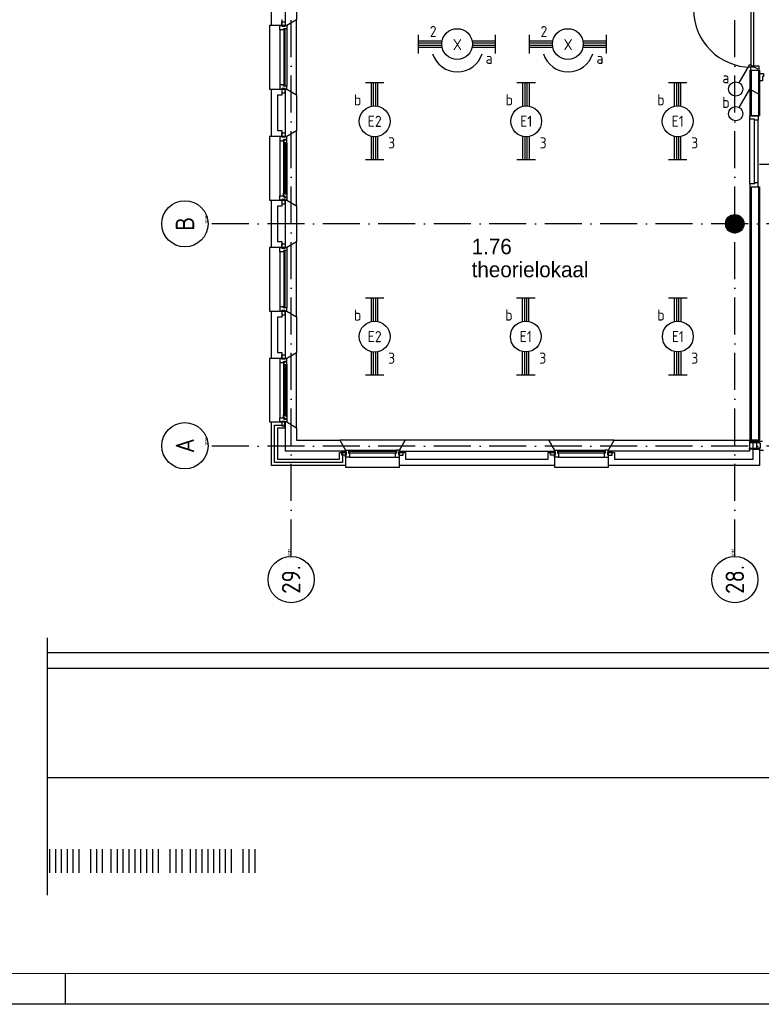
# Model space of a CAD drawing. Header units: millimetres. Extents: x -6587 to 112313, y 244 to 84344.
# Tile 2 of 55: x 13170 to 25205, y 244 to 16216. Entities that reach past the tile are written whole.
import ezdxf
from ezdxf.enums import TextEntityAlignment as Align

# ---------------------------------------------------------------- set-up
doc = ezdxf.new("R2010")
doc.units = ezdxf.units.MM
doc.header["$LTSCALE"] = 100
doc.linetypes.add('DASHDOT', pattern=[9, 6, -1.5, 0, -1.5])
doc.layers.get('0').update_dxf_attribs({"linetype": 'CONTINUOUS'})
for name, color, linetype in [('AL$2----_RENVOOI', 7, 'CONTINUOUS'), ('AL$7----_STRAMIEN', 1, 'DASHDOT'), ('AL21----_BUITENWAND', 4, 'CONTINUOUS'), ('AL21K---_ISOLATIE', 1, 'CONTINUOUS'), ('AL22----_BINNENWAND', 7, 'CONTINUOUS'), ('AL28----_KONSTRUKTIE', 3, 'CONTINUOUS'), ('AL31----_BUITENKOZ', 7, 'CONTINUOUS'), ('AL32----_BINNENKOZ', 7, 'CONTINUOUS'), ('AL32----_DRAAIRICHTING', 1, 'CONTINUOUS'), ('ALN-----_BLOCKNAAM', 2, 'CONTINUOUS'), ('ALXA3---_VOLZWART', 14, 'CONTINUOUS'), ('ALXAA---_GEWBETON', 12, 'CONTINUOUS'), ('BOUW', 8, 'CONTINUOUS'), ('EB63101-_ATTRIB', 2, 'CONTINUOUS'), ('EB63102-_ATTRIB', 2, 'CONTINUOUS'), ('EL63101-_LICHT-ARM', 3, 'CONTINUOUS'), ('EL63101-LICHT-ARM', 3, 'CONTINUOUS'), ('EL63102-_LICHT-SCH', 3, 'CONTINUOUS'), ('LIJN025', 10, 'CONTINUOUS'), ('LIJN050', 90, 'CONTINUOUS'), ('TEKST25', 10, 'CONTINUOUS'), ('TEKST35', 50, 'CONTINUOUS'), ('TEKST50', 90, 'CONTINUOUS')]:
    doc.layers.add(name, color=color, linetype=linetype)
doc.styles.add('1_8', font='iso', dxfattribs={"width": 0.7, "height": 1.8})
doc.styles.add('BURO-025', font='BUROFONT.shx', dxfattribs={"height": 250})
doc.styles.add('ISO', font='ISO.SHX')
doc.styles.add('NORATT', font='isocp.shx')
doc.styles.add('ROMAND', font='romand')
doc.styles.get("Standard").update_dxf_attribs({"font": 'iso.shx'})

# ---------------------------------------------------------------- blocks, each defined once
blk = doc.blocks.new('A0-G')
at = {"layer": 'LIJN025'}
blk.add_line((205, 0), (205, 5), dxfattribs=at)
blk.add_lwpolyline([(1189, 841), (1189, 0), (0, 0), (0, 841)], close=True, dxfattribs=at)
at = {"layer": 'LIJN050', "const_width": 0.2}
blk.add_lwpolyline([(1184, 836), (25, 836), (25, 5), (1184, 5)], close=True, dxfattribs=at)
at = {"layer": 'TEKST25', "style": 'ROMAND', "width": 2.899115}
blk.add_attdef('STATUS', text='', height=2.5, dxfattribs=at).set_placement((1143, 71.5), (1182, 71.5), align=Align.FIT)
at = {"layer": 'TEKST25', "style": 'ISO'}
for tag, p in [('E', (1144.25, 66)), ('NAAM-E', (1155.75, 66)), ('DATUM-E', (1174, 66)), ('D', (1144.25, 61)), ('NAAM-D', (1155.75, 61)), ('DATUM-D', (1174, 61)), ('C', (1144.25, 56)), ('NAAM-C', (1155.75, 56)), ('DATUM-C', (1174, 56)), ('B', (1144.25, 51)), ('NAAM-B', (1155.75, 51)), ('DATUM-B', (1174, 51)), ('A', (1144.25, 46)), ('NAAM-A', (1155.75, 46)), ('DATUM-A', (1174, 46))]:
    blk.add_attdef(tag, text='', height=2.5, dxfattribs=at).set_placement(p, align=Align.CENTER)
for tag, p in [('DATUM', (1021.75, 36.25)), ('SCHAAL', (1057, 36.25)), ('GETEKEND', (1087.25, 36.25)), ('GECONTOL.', (1122, 36.25)), ('FORMAAT', (1152.25, 28.25))]:
    blk.add_attdef(tag, p, '', height=2.5, dxfattribs=at)
at = {"layer": 'TEKST35', "style": 'ISO'}
for tag, p in [('PROJECT', (1023.5, 72.5)), ('PLAATS', (1023.5, 63.5)), ('INSTALLATIE-REGEL1', (1023.5, 52.5)), ('INSTALLATIE-REGEL2', (1023.5, 43.5))]:
    blk.add_attdef(tag, p, '', height=4, dxfattribs=at)
blk.add_attdef('PROJ.NR.', text='', height=4, dxfattribs=at).set_placement((1170, 23), align=Align.CENTER)
at = {"layer": 'TEKST50', "style": 'ISO'}
blk.add_attdef('FILE-NAAM', text='', height=5, dxfattribs=at).set_placement((1162.5, 7.5), align=Align.CENTER)
blk = doc.blocks.new('EJ3T20')
at = {"color": 0}
for p, q in [((-6.25, -1.5), (-6.25, 1.5)), ((-6.25, -1.5), (-6.25, 1.5)), ((-6.25, 0.52), (-2.44, 0.52)), ((-6.25, 0.52), (-2.44, 0.52)), ((-6.25, 0.17), (-2.49, 0.17)), ((-6.25, 0.17), (-2.49, 0.17)), ((2.44, 0.52), (6.25, 0.52)), ((2.44, 0.52), (6.25, 0.52)), ((2.49, 0.17), (6.25, 0.17)), ((2.49, 0.17), (6.25, 0.17)), ((6.25, -1.5), (6.25, 1.5)), ((6.25, -1.5), (6.25, 1.5)), ((-6.25, -0.17), (-2.49, -0.17)), ((-6.25, -0.17), (-2.49, -0.17)), ((-6.25, -0.52), (-2.44, -0.52)), ((-6.25, -0.52), (-2.44, -0.52)), ((2.44, -0.52), (6.25, -0.52)), ((2.44, -0.52), (6.25, -0.52)), ((2.49, -0.17), (6.25, -0.17)), ((2.49, -0.17), (6.25, -0.17))]:
    blk.add_line(p, q, dxfattribs=at)
blk.add_circle((0, 0), 2.5, dxfattribs=at)
blk.add_circle((0, 0), 2.5, dxfattribs=at)
at = {"style": 'NORATT', "flags": 9}
blk.add_attdef('GELIJK', text='', height=1.8, dxfattribs=at).set_placement((3.5, 5), align=Align.MIDDLE_CENTER)
at = {"color": 6}
for tag, style, flags, p in [('SCHAK', 'NORATT', 8, (3.5, 2.75)), ('SCHAK', '1_8', 8, (3.5, 2.75)), ('A_CODE', 'NORATT', 8, (0, 0)), ('A_CODE', '1_8', 8, (0, 0)), ('GROEP', 'NORATT', 8, (-3.5, -2.75)), ('GROEP', '1_8', 8, (-3.5, -2.75)), ('KAST', 'NORATT', 9, (3.5, -2.75)), ('KAST', '1_8', 9, (3.5, -2.75))]:
    blk.add_attdef(tag, text='', height=1.8, dxfattribs=dict(at, style=style, flags=flags)).set_placement(p, align=Align.MIDDLE)
blk = doc.blocks.new('PENDEL')
at = {"color": 0}
for p, q in [((-6.25, -1.5), (-6.25, 1.5)), ((-6.25, 0.52), (-2.44, 0.52)), ((-6.25, 0.18), (-2.49, 0.18)), ((2.44, 0.52), (6.25, 0.52)), ((2.49, 0.18), (6.25, 0.18)), ((6.25, -1.5), (6.25, 1.5)), ((-6.25, -0.18), (-2.49, -0.18)), ((-6.25, -0.52), (-2.44, -0.52)), ((2.44, -0.52), (6.25, -0.52)), ((2.49, -0.18), (6.25, -0.18))]:
    blk.add_line(p, q, dxfattribs=at)
blk.add_circle((0, 0), 2.5, dxfattribs=at)
at = {"layer": 'EL63101-_LICHT-ARM'}
blk.add_arc((0.04, -0.3), 4.21, 197.6135, 342.3865, dxfattribs=at)
at = {"color": 6, "style": '1_8'}
for tag, flags, p in [('SCHAK', 8, (3.5, 2.75)), ('A_CODE', 8, (0, 0)), ('GROEP', 8, (-3.5, -2.75)), ('KAST', 9, (3.5, -2.75))]:
    blk.add_attdef(tag, text='', height=1.8, dxfattribs=dict(at, flags=flags)).set_placement(p, align=Align.MIDDLE)
at = {"style": '1_8', "flags": 8}
blk.add_attdef('M_CODE', text='', height=3.6, dxfattribs=at).set_placement((0, 0), align=Align.MIDDLE_CENTER)
blk = doc.blocks.new('ES3S1')
blk.add_lwpolyline([(0.58, 1), (2.31, 4), (3.61, 3.25)])
blk.add_lwpolyline([(0.58, 1), (2.31, 4), (3.61, 3.25)])
blk.add_circle((0, 0), 1.15)
blk.add_circle((0, 0), 1.15)
for tag, style, flags, p in [('SCHAK', 'NORATT', 8, (3, 5.5)), ('SCHAK', '1_8', 8, (3, 5.5)), ('KAST', 'NORATT', 9, (-3, 0.5)), ('KAST', '1_8', 9, (-3, 0.5)), ('M_CODE', 'NORATT', 9, (0, 0)), ('M_CODE', '1_8', 9, (0, 0)), ('DOEL', 'NORATT', 9, (-3, -2)), ('DOEL', '1_8', 9, (-3, -2)), ('GROEP', 'NORATT', 9, (-3, -4.5)), ('GROEP', '1_8', 9, (-3, -4.5))]:
    blk.add_attdef(tag, text='', height=1.8, dxfattribs=dict(style=style, flags=flags)).set_placement(p, align=Align.MIDDLE_CENTER)
blk = doc.blocks.new('1010')
at = {"layer": 'AL$7----_STRAMIEN', "color": 7, "linetype": 'Continuous'}
blk.add_circle((0, 750), 750, dxfattribs=at)
at = {"layer": 'AL$7----_STRAMIEN', "color": 3, "linetype": 'Continuous'}
blk.add_attdef('STR-NAAM', text='', height=600, rotation=360, dxfattribs=at).set_placement((0, 750), align=Align.MIDDLE)
at = {"layer": 'ALN-----_BLOCKNAAM', "linetype": 'Continuous'}
blk.add_text('1010', height=100, dxfattribs=at).set_placement((0, 0))
blk = doc.blocks.new('1011')
at = {"layer": 'AL$7----_STRAMIEN', "color": 7, "linetype": 'Continuous'}
blk.add_circle((-750, 0), 750, dxfattribs=at)
at = {"layer": 'AL$7----_STRAMIEN', "color": 3, "linetype": 'Continuous'}
blk.add_attdef('STR-NAAM', text='', height=600, rotation=360, dxfattribs=at).set_placement((-750, 0), align=Align.MIDDLE)
at = {"layer": 'ALN-----_BLOCKNAAM', "linetype": 'Continuous'}
blk.add_text('1011', height=100, dxfattribs=at).set_placement((0, 0))

msp = doc.modelspace()

# ---------------------------------------------------------------- linework, layer by layer
at = {"color": 8, "linetype": 'Continuous'}
msp.add_lwpolyline([(25174.8, 15341), (25241.8, 15341), (25241.8, 15294), (25224.8, 15294), (25224.8, 15227), (25174.8, 15227)], close=True, dxfattribs=at)
at = {"layer": 'AL$2----_RENVOOI', "color": 8}
msp.add_line((28324.3, 13866), (25177.3, 13866), dxfattribs=at)
at = {"layer": 'AL$7----_STRAMIEN', "color": 1}
for p, q in [((17574.8, 7509.2), (17574.8, 76734.4)), ((24774.8, 7509.2), (24774.8, 43669.6)), ((94298.3, 12904.9), (16060, 12904.9)), ((94298.3, 9298.7), (16060, 9298.7))]:
    msp.add_line(p, q, dxfattribs=at)
at = {"layer": 'AL21----_BUITENWAND', "color": 8}
for p, q in [((17254.8, 16120), (17254.8, 16890)), ((17423.8, 16220), (17423.8, 16120)), ((17423.8, 16120), (17254.8, 16120)), ((17254.8, 14320), (17254.8, 15090)), ((17254.8, 15090), (17423.8, 15090)), ((17423.8, 15090), (17423.8, 14990)), ((17423.8, 14990), (17354.8, 14990)), ((17354.8, 14990), (17354.8, 14420)), ((17354.8, 14420), (17423.8, 14420)), ((17423.8, 14420), (17423.8, 14320)), ((17423.8, 14320), (17254.8, 14320)), ((17254.8, 12520), (17254.8, 13290)), ((17254.8, 13290), (17423.8, 13290)), ((17423.8, 13290), (17423.8, 13190)), ((17423.8, 13190), (17354.8, 13190)), ((17354.8, 13190), (17354.8, 12620)), ((17354.8, 12620), (17423.8, 12620)), ((17423.8, 12620), (17423.8, 12520)), ((17423.8, 12520), (17254.8, 12520)), ((17254.8, 10720), (17254.8, 11490)), ((17254.8, 11490), (17423.8, 11490)), ((17423.8, 11390), (17354.8, 11390)), ((17354.8, 11390), (17354.8, 10820)), ((17423.8, 11490), (17423.8, 11390)), ((17423.8, 10720), (17254.8, 10720)), ((17354.8, 10820), (17423.8, 10820)), ((17423.8, 10820), (17423.8, 10720)), ((17254.8, 8985), (17254.8, 9690)), ((17254.8, 9690), (17464.8, 9690)), ((17464.8, 9590), (17354.8, 9590)), ((17354.8, 9590), (17354.8, 9085)), ((17464.8, 9690), (17464.8, 9590)), ((18357.8, 9085), (18357.8, 9195)), ((18357.8, 9195), (18457.8, 9195)), ((18457.8, 9195), (18457.8, 8985)), ((19332.8, 8985), (19332.8, 9195)), ((19332.8, 9195), (19432.8, 9195)), ((19432.8, 9195), (19432.8, 9085)), ((21747.8, 9085), (21747.8, 9195)), ((21747.8, 9195), (21847.8, 9195)), ((21847.8, 9195), (21847.8, 8985)), ((22722.8, 8985), (22722.8, 9195)), ((22722.8, 9195), (22822.8, 9195)), ((22822.8, 9195), (22822.8, 9085)), ((25074.8, 9085), (25074.8, 9250.5)), ((25074.8, 9250.5), (25174.8, 9250.5)), ((25174.8, 9250.5), (25174.8, 8985)), ((18457.8, 8985), (17254.8, 8985)), ((17354.8, 9085), (18357.8, 9085)), ((21847.8, 8985), (19332.8, 8985)), ((19432.8, 9085), (21747.8, 9085)), ((25174.8, 8985), (22722.8, 8985)), ((22822.8, 9085), (25074.8, 9085))]:
    msp.add_line(p, q, dxfattribs=at)
at = {"layer": 'AL21K---_ISOLATIE', "color": 8, "linetype": 'Continuous'}
for p, q in [((17484.8, 14420), (17484.8, 14990)), ((17484.8, 12620), (17484.8, 13190))]:
    msp.add_line(p, q, dxfattribs=at)
at = {"layer": 'AL22----_BINNENWAND', "color": 8}
for p, q in [((25024.8, 14655), (25024.8, 15396)), ((25024.8, 15396), (25174.8, 15396)), ((25174.8, 15396), (25174.8, 14655)), ((25174.8, 14655), (25024.8, 14655)), ((25024.8, 9395), (25024.8, 13505)), ((25024.8, 13505), (25174.8, 13505)), ((25174.8, 13505), (25174.8, 9395)), ((25174.8, 9395), (25024.8, 9395))]:
    msp.add_line(p, q, dxfattribs=at)
at = {"layer": 'AL22----_BINNENWAND', "color": 8, "linetype": 'Continuous'}
for p, q in [((25039.8, 15396), (25039.8, 14655)), ((25159.8, 15396), (25159.8, 14655)), ((25039.8, 13505), (25039.8, 9395)), ((25159.8, 13505), (25159.8, 9395))]:
    msp.add_line(p, q, dxfattribs=at)
at = {"layer": 'AL28----_KONSTRUKTIE', "color": 8}
for p, q in [((17484.8, 16120), (17484.8, 16890)), ((17664.8, 16797.6), (17664.8, 16212.4)), ((17664.8, 16212.4), (17504.8, 16120)), ((17504.8, 16120), (17484.8, 16120)), ((17484.8, 15090), (17504.8, 15090)), ((17484.8, 14320), (17484.8, 15090)), ((17504.8, 15090), (17664.8, 14997.6)), ((17664.8, 14997.6), (17664.8, 14412.4)), ((17664.8, 14412.4), (17504.8, 14320)), ((17504.8, 14320), (17484.8, 14320)), ((17484.8, 13290), (17504.8, 13290)), ((17484.8, 12520), (17484.8, 13290)), ((17504.8, 13290), (17664.8, 13197.6)), ((17664.8, 13197.6), (17664.8, 12612.4)), ((17504.8, 12520), (17484.8, 12520)), ((17664.8, 12612.4), (17504.8, 12520)), ((17484.8, 11490), (17504.8, 11490)), ((17484.8, 10720), (17484.8, 11490)), ((17504.8, 11490), (17664.8, 11397.6)), ((17664.8, 11397.6), (17664.8, 10812.4)), ((17504.8, 10720), (17484.8, 10720)), ((17664.8, 10812.4), (17504.8, 10720)), ((19425.2, 9395), (19332.8, 9235)), ((21755.5, 9395), (19425.2, 9395)), ((21847.8, 9235), (21755.5, 9395)), ((19332.8, 9235), (19332.8, 9215)), ((19332.8, 9215), (21847.8, 9215)), ((21847.8, 9215), (21847.8, 9235))]:
    msp.add_line(p, q, dxfattribs=at)
at = {"layer": 'AL28----_KONSTRUKTIE', "color": 8, "linetype": 'Continuous'}
for p, q in [((17484.8, 9690), (17504.8, 9690)), ((17484.8, 9215), (17484.8, 9690)), ((17504.8, 9690), (17664.8, 9597.6)), ((17664.8, 9597.6), (17664.8, 9395)), ((17664.8, 9395), (18365.5, 9395)), ((18365.5, 9395), (18457.8, 9235)), ((22722.8, 9235), (22815.2, 9395)), ((22815.2, 9395), (25014.8, 9395)), ((25014.8, 9395), (25014.8, 9215)), ((18457.8, 9215), (17484.8, 9215)), ((18457.8, 9235), (18457.8, 9215)), ((22722.8, 9215), (22722.8, 9235)), ((25014.8, 9215), (22722.8, 9215))]:
    msp.add_line(p, q, dxfattribs=at)
at = {"layer": 'AL28----_KONSTRUKTIE', "color": 8}
msp.add_circle((24774.8, 12905), 150, dxfattribs=at)
at = {"layer": 'AL31----_BUITENKOZ', "color": 8}
for p, q in [((17423.8, 16110), (17423.8, 16181)), ((17423.8, 16181), (17479.8, 16181)), ((17479.8, 16181), (17479.8, 16110)), ((17664.8, 16212.4), (17504.8, 16120)), ((17664.8, 14997.6), (17664.8, 16212.4)), ((17504.8, 16120), (17224.8, 16120)), ((17224.8, 16120), (17224.8, 15090)), ((17390.8, 16053), (17390.8, 15157)), ((17479.8, 16110), (17423.8, 16110)), ((17504.8, 16070), (17504.8, 15140)), ((17224.8, 15090), (17504.8, 15090)), ((17479.8, 15100), (17423.8, 15100)), ((17423.8, 15100), (17423.8, 15029)), ((17423.8, 15029), (17479.8, 15029)), ((17479.8, 15029), (17479.8, 15100)), ((17504.8, 15090), (17664.8, 14997.6)), ((17423.8, 14310), (17423.8, 14381)), ((17423.8, 14381), (17479.8, 14381)), ((17479.8, 14381), (17479.8, 14310)), ((17664.8, 14412.4), (17504.8, 14320)), ((17664.8, 13197.6), (17664.8, 14412.4)), ((17504.8, 14320), (17224.8, 14320)), ((17224.8, 14320), (17224.8, 13290)), ((17423.8, 14320), (17390.8, 14320)), ((17390.8, 14320), (17390.8, 14253)), ((17390.8, 14253), (17453.8, 14253)), ((17390.8, 14253), (17390.8, 13357)), ((17423.8, 14310), (17423.8, 14320)), ((17479.8, 14310), (17423.8, 14310)), ((17479.8, 14310), (17423.8, 14310)), ((17453.8, 14253), (17453.8, 14270)), ((17453.8, 14270), (17468.8, 14270)), ((17468.8, 14258.3), (17453.8, 14258.3)), ((17453.8, 14258.3), (17453.8, 14253)), ((17453.8, 14253), (17453.8, 14205.9)), ((17466.8, 14203.8), (17466.8, 14220.8)), ((17466.8, 14220.8), (17507.8, 14220.8)), ((17468.8, 14270), (17468.8, 14276)), ((17468.8, 14276), (17504.8, 14276)), ((17468.8, 14250.3), (17468.8, 14258.3)), ((17473.8, 14250.3), (17468.8, 14250.3)), ((17503.6, 14272.8), (17473.8, 14272.8)), ((17473.8, 14272.8), (17473.8, 14250.3)), ((17504.8, 14320), (17479.8, 14320)), ((17479.8, 14320), (17479.8, 14310)), ((17505.5, 14220.8), (17492, 14220.8)), ((17492, 14220.8), (17492, 14203.8)), ((17503.6, 14265.7), (17503.6, 14272.8)), ((17507.8, 14263.3), (17503.6, 14265.7)), ((17504.8, 14276), (17504.8, 14320)), ((17505.5, 14203.8), (17505.5, 14220.8)), ((17507.8, 14220.8), (17507.8, 14263.3)), ((17507.8, 14220.8), (17507.8, 13389.2)), ((17453.8, 14205.9), (17466.8, 14203.8)), ((17453.8, 14205.9), (17453.8, 13404.1)), ((17492, 14203.8), (17505.5, 14203.8)), ((17224.8, 13290), (17504.8, 13290)), ((17390.8, 13290), (17390.8, 13357)), ((17390.8, 13357), (17453.8, 13357)), ((17423.8, 13290), (17390.8, 13290)), ((17479.8, 13300), (17423.8, 13300)), ((17423.8, 13300), (17423.8, 13229)), ((17479.8, 13300), (17423.8, 13300)), ((17423.8, 13300), (17423.8, 13290)), ((17453.8, 13404.1), (17466.8, 13406.2)), ((17453.8, 13357), (17453.8, 13404.1)), ((17453.8, 13357), (17453.8, 13340)), ((17453.8, 13351.7), (17453.8, 13357)), ((17468.8, 13351.7), (17453.8, 13351.7)), ((17453.8, 13340), (17468.8, 13340)), ((17466.8, 13406.2), (17466.8, 13389.2)), ((17466.8, 13389.2), (17507.8, 13389.2)), ((17473.8, 13359.7), (17468.8, 13359.7)), ((17468.8, 13359.7), (17468.8, 13351.7)), ((17468.8, 13340), (17468.8, 13334)), ((17468.8, 13334), (17504.8, 13334)), ((17473.8, 13337.2), (17473.8, 13359.7)), ((17503.6, 13337.2), (17473.8, 13337.2)), ((17479.8, 13229), (17479.8, 13300)), ((17479.8, 13290), (17479.8, 13300)), ((17504.8, 13290), (17479.8, 13290)), ((17492, 13389.2), (17492, 13406.2)), ((17492, 13406.2), (17505.5, 13406.2)), ((17505.5, 13389.2), (17492, 13389.2)), ((17507.8, 13346.7), (17503.6, 13344.2)), ((17503.6, 13344.2), (17503.6, 13337.2)), ((17504.8, 13334), (17504.8, 13290)), ((17504.8, 13290), (17664.8, 13197.6)), ((17505.5, 13406.2), (17505.5, 13389.2)), ((17507.8, 13389.2), (17507.8, 13346.7)), ((17423.8, 13229), (17479.8, 13229)), ((17504.8, 12520), (17224.8, 12520)), ((17224.8, 12520), (17224.8, 11490)), ((17423.8, 12510), (17423.8, 12581)), ((17423.8, 12581), (17479.8, 12581)), ((17479.8, 12510), (17423.8, 12510)), ((17479.8, 12581), (17479.8, 12510)), ((17664.8, 12612.4), (17504.8, 12520)), ((17504.8, 12470), (17504.8, 11540)), ((17664.8, 11397.6), (17664.8, 12612.4)), ((17390.8, 12453), (17390.8, 11557)), ((17224.8, 11490), (17504.8, 11490)), ((17479.8, 11500), (17423.8, 11500)), ((17423.8, 11500), (17423.8, 11429)), ((17423.8, 11429), (17479.8, 11429)), ((17479.8, 11429), (17479.8, 11500)), ((17504.8, 11490), (17664.8, 11397.6)), ((17504.8, 10720), (17224.8, 10720)), ((17224.8, 10720), (17224.8, 9690)), ((17423.8, 10720), (17390.8, 10720)), ((17390.8, 10720), (17390.8, 10653)), ((17423.8, 10710), (17423.8, 10781)), ((17423.8, 10781), (17479.8, 10781)), ((17423.8, 10710), (17423.8, 10720)), ((17479.8, 10710), (17423.8, 10710)), ((17479.8, 10710), (17423.8, 10710)), ((17479.8, 10781), (17479.8, 10710)), ((17504.8, 10720), (17479.8, 10720)), ((17479.8, 10720), (17479.8, 10710)), ((17664.8, 10812.4), (17504.8, 10720)), ((17504.8, 10676), (17504.8, 10720)), ((17664.8, 9597.6), (17664.8, 10812.4)), ((17390.8, 10653), (17453.8, 10653)), ((17390.8, 10653), (17390.8, 9757)), ((17453.8, 10653), (17453.8, 10670)), ((17453.8, 10670), (17468.8, 10670)), ((17468.8, 10658.3), (17453.8, 10658.3)), ((17453.8, 10658.3), (17453.8, 10653)), ((17453.8, 10653), (17453.8, 10605.9)), ((17453.8, 10605.9), (17466.8, 10603.8)), ((17453.8, 10605.9), (17453.8, 9804.1)), ((17466.8, 10603.8), (17466.8, 10620.8)), ((17466.8, 10620.8), (17507.8, 10620.8)), ((17468.8, 10670), (17468.8, 10676)), ((17468.8, 10676), (17504.8, 10676)), ((17468.8, 10650.3), (17468.8, 10658.3)), ((17473.8, 10650.3), (17468.8, 10650.3)), ((17503.6, 10672.8), (17473.8, 10672.8)), ((17473.8, 10672.8), (17473.8, 10650.3)), ((17505.5, 10620.8), (17492, 10620.8)), ((17492, 10620.8), (17492, 10603.8)), ((17492, 10603.8), (17505.5, 10603.8)), ((17503.6, 10665.7), (17503.6, 10672.8)), ((17507.8, 10663.3), (17503.6, 10665.7)), ((17505.5, 10603.8), (17505.5, 10620.8)), ((17507.8, 10620.8), (17507.8, 10663.3)), ((17507.8, 10620.8), (17507.8, 9789.2)), ((17390.8, 9690), (17390.8, 9757)), ((17390.8, 9757), (17453.8, 9757)), ((17453.8, 9804.1), (17466.8, 9806.2)), ((17453.8, 9757), (17453.8, 9804.1)), ((17453.8, 9757), (17453.8, 9740)), ((17453.8, 9751.7), (17453.8, 9757)), ((17468.8, 9751.7), (17453.8, 9751.7)), ((17466.8, 9806.2), (17466.8, 9789.2)), ((17466.8, 9789.2), (17507.8, 9789.2)), ((17473.8, 9759.7), (17468.8, 9759.7)), ((17468.8, 9759.7), (17468.8, 9751.7)), ((17473.8, 9737.2), (17473.8, 9759.7)), ((17492, 9789.2), (17492, 9806.2)), ((17492, 9806.2), (17505.5, 9806.2)), ((17505.5, 9789.2), (17492, 9789.2)), ((17507.8, 9746.7), (17503.6, 9744.2)), ((17503.6, 9744.2), (17503.6, 9737.2)), ((17505.5, 9806.2), (17505.5, 9789.2)), ((17507.8, 9789.2), (17507.8, 9746.7)), ((17224.8, 9690), (17504.8, 9690)), ((17423.8, 9690), (17390.8, 9690)), ((17479.8, 9700), (17423.8, 9700)), ((17423.8, 9700), (17423.8, 9629)), ((17479.8, 9700), (17423.8, 9700)), ((17423.8, 9700), (17423.8, 9690)), ((17423.8, 9629), (17479.8, 9629)), ((17453.8, 9740), (17468.8, 9740)), ((17468.8, 9740), (17468.8, 9734)), ((17468.8, 9734), (17504.8, 9734)), ((17503.6, 9737.2), (17473.8, 9737.2)), ((17479.8, 9629), (17479.8, 9700)), ((17479.8, 9690), (17479.8, 9700)), ((17504.8, 9690), (17479.8, 9690)), ((17504.8, 9734), (17504.8, 9690)), ((17504.8, 9690), (17664.8, 9597.6)), ((19425.2, 9395), (18365.5, 9395)), ((18365.5, 9395), (18457.8, 9235)), ((19332.8, 9235), (19425.2, 9395)), ((22815.2, 9395), (21755.5, 9395)), ((21755.5, 9395), (21847.8, 9235)), ((22722.8, 9235), (22815.2, 9395)), ((18396.8, 9154), (18396.8, 9210)), ((18396.8, 9210), (18467.8, 9210)), ((18467.8, 9154), (18396.8, 9154)), ((18457.8, 9235), (18457.8, 8955)), ((18467.8, 9210), (18467.8, 9154)), ((18507.8, 9235), (19282.8, 9235)), ((18524.8, 9121), (19265.8, 9121)), ((19322.8, 9210), (19322.8, 9154)), ((19393.8, 9210), (19322.8, 9210)), ((19322.8, 9154), (19393.8, 9154)), ((19332.8, 8955), (19332.8, 9235)), ((19393.8, 9154), (19393.8, 9210)), ((21786.8, 9154), (21786.8, 9210)), ((21786.8, 9210), (21857.8, 9210)), ((21857.8, 9154), (21786.8, 9154)), ((21847.8, 9235), (21847.8, 8955)), ((21857.8, 9210), (21857.8, 9154)), ((21897.8, 9235), (22672.8, 9235)), ((21914.8, 9121), (22655.8, 9121)), ((22712.8, 9210), (22712.8, 9154)), ((22783.8, 9210), (22712.8, 9210)), ((22712.8, 9154), (22783.8, 9154)), ((22722.8, 8955), (22722.8, 9235)), ((22783.8, 9154), (22783.8, 9210)), ((18457.8, 8955), (19332.8, 8955)), ((21847.8, 8955), (22722.8, 8955))]:
    msp.add_line(p, q, dxfattribs=at)
at = {"layer": 'AL31----_BUITENKOZ', "color": 8, "linetype": 'Continuous'}
for p, q in [((17390.8, 16053), (17390.8, 16120)), ((17390.8, 16120), (17423.8, 16120)), ((17453.8, 16053), (17390.8, 16053)), ((17390.8, 16053), (17390.8, 16053)), ((17390.8, 16053), (17390.8, 16053)), ((17390.8, 16053), (17390.8, 16053)), ((17390.8, 16053), (17390.8, 16053)), ((17423.8, 16120), (17423.8, 16110)), ((17423.8, 16110), (17479.8, 16110)), ((17504.8, 16070), (17453.8, 16070)), ((17453.8, 16070), (17453.8, 16053)), ((17478.8, 16065), (17457.8, 16065)), ((17457.8, 16065), (17457.8, 15145)), ((17478.8, 15145), (17478.8, 16065)), ((17479.8, 16110), (17479.8, 16120)), ((17479.8, 16120), (17479.8, 16120)), ((17479.8, 16120), (17504.8, 16120)), ((17504.8, 16120), (17504.8, 16070)), ((17504.8, 16070), (17504.8, 16070)), ((17453.8, 15157), (17390.8, 15157)), ((17390.8, 15157), (17390.8, 15157)), ((17390.8, 15157), (17390.8, 15157)), ((17390.8, 15157), (17390.8, 15157)), ((17390.8, 15157), (17390.8, 15157)), ((17390.8, 15157), (17390.8, 15090)), ((17390.8, 15090), (17423.8, 15090)), ((17423.8, 15090), (17423.8, 15100)), ((17423.8, 15100), (17479.8, 15100)), ((17453.8, 15140), (17453.8, 15157)), ((17504.8, 15140), (17453.8, 15140)), ((17457.8, 15145), (17478.8, 15145)), ((17479.8, 15100), (17479.8, 15090)), ((17479.8, 15090), (17479.8, 15090)), ((17479.8, 15090), (17504.8, 15090)), ((17504.8, 15140), (17504.8, 15140)), ((17504.8, 15090), (17504.8, 15140)), ((17489.8, 14218.8), (17468.8, 14218.8)), ((17468.8, 14218.8), (17468.8, 13391.2)), ((17489.8, 13391.2), (17489.8, 14218.8)), ((17468.8, 13391.2), (17489.8, 13391.2)), ((17390.8, 12453), (17390.8, 12520)), ((17390.8, 12520), (17423.8, 12520)), ((17423.8, 12520), (17423.8, 12510)), ((17423.8, 12510), (17479.8, 12510)), ((17504.8, 12470), (17453.8, 12470)), ((17453.8, 12470), (17453.8, 12453)), ((17478.8, 12465), (17457.8, 12465)), ((17457.8, 12465), (17457.8, 11545)), ((17478.8, 11545), (17478.8, 12465)), ((17479.8, 12510), (17479.8, 12520)), ((17479.8, 12520), (17479.8, 12520)), ((17479.8, 12520), (17504.8, 12520)), ((17504.8, 12520), (17504.8, 12470)), ((17504.8, 12470), (17504.8, 12470)), ((17453.8, 12453), (17390.8, 12453)), ((17390.8, 12453), (17390.8, 12453)), ((17390.8, 12453), (17390.8, 12453)), ((17390.8, 12453), (17390.8, 12453)), ((17390.8, 12453), (17390.8, 12453)), ((17453.8, 11557), (17390.8, 11557)), ((17390.8, 11557), (17390.8, 11557)), ((17390.8, 11557), (17390.8, 11557)), ((17390.8, 11557), (17390.8, 11557)), ((17390.8, 11557), (17390.8, 11557)), ((17390.8, 11557), (17390.8, 11490)), ((17453.8, 11540), (17453.8, 11557)), ((17504.8, 11540), (17453.8, 11540)), ((17457.8, 11545), (17478.8, 11545)), ((17504.8, 11540), (17504.8, 11540)), ((17504.8, 11490), (17504.8, 11540)), ((17390.8, 11490), (17423.8, 11490)), ((17423.8, 11490), (17423.8, 11500)), ((17423.8, 11500), (17479.8, 11500)), ((17479.8, 11500), (17479.8, 11490)), ((17479.8, 11490), (17479.8, 11490)), ((17479.8, 11490), (17504.8, 11490)), ((17489.8, 10618.8), (17468.8, 10618.8)), ((17468.8, 10618.8), (17468.8, 9791.2)), ((17489.8, 9791.2), (17489.8, 10618.8)), ((17468.8, 9791.2), (17489.8, 9791.2)), ((25174.8, 9374), (25014.8, 9374)), ((25014.8, 9374), (25014.8, 9359)), ((25014.8, 9359), (25014.8, 9265.5)), ((25070.8, 9359), (25014.8, 9359)), ((25014.8, 9359), (25174.8, 9359)), ((25014.8, 9250.5), (25014.8, 9265.5)), ((25014.8, 9265.5), (25174.8, 9265.5)), ((25014.8, 9265.5), (25070.8, 9265.5)), ((25070.8, 9265.5), (25070.8, 9359)), ((25133.8, 9265.5), (25133.8, 9359)), ((25133.8, 9359), (25174.8, 9359)), ((25174.8, 9265.5), (25133.8, 9265.5)), ((25174.8, 9359), (25174.8, 9374)), ((25224.8, 9374), (25174.8, 9374)), ((25174.8, 9374), (25174.8, 9368)), ((25174.8, 9368), (25174.8, 9354)), ((25174.8, 9359), (25174.8, 9344.5)), ((25174.8, 9354), (25174.8, 9354)), ((25174.8, 9354), (25174.8, 9344.5)), ((25174.8, 9344.5), (25188.8, 9344.5)), ((25174.8, 9344.5), (25188.8, 9344.5)), ((25174.8, 9265.5), (25174.8, 9250.5)), ((25188.8, 9265.5), (25174.8, 9265.5)), ((25174.8, 9265.5), (25174.8, 9265.5)), ((25188.8, 9264.5), (25174.8, 9264.5)), ((25174.8, 9264.5), (25174.8, 9255)), ((25188.8, 9344.5), (25188.8, 9265.5)), ((25188.8, 9344.5), (25188.8, 9264.5)), ((18457.8, 9210), (18457.8, 9235)), ((18457.8, 9235), (18507.8, 9235)), ((18467.8, 9210), (18457.8, 9210)), ((18457.8, 9210), (18457.8, 9210)), ((18457.8, 9121), (18457.8, 9154)), ((18457.8, 9154), (18467.8, 9154)), ((18524.8, 9121), (18457.8, 9121)), ((18467.8, 9154), (18467.8, 9210)), ((18507.8, 9235), (18507.8, 9235)), ((18507.8, 9235), (18507.8, 9184)), ((18507.8, 9184), (18524.8, 9184)), ((18512.8, 9209), (18512.8, 9188)), ((19277.8, 9209), (18512.8, 9209)), ((18512.8, 9188), (19277.8, 9188)), ((18524.8, 9184), (18524.8, 9121)), ((18524.8, 9121), (18524.8, 9121)), ((18524.8, 9121), (18524.8, 9121)), ((18524.8, 9121), (18524.8, 9121)), ((18524.8, 9121), (18524.8, 9121)), ((19282.8, 9184), (19265.8, 9184)), ((19265.8, 9184), (19265.8, 9121)), ((19265.8, 9121), (19265.8, 9121)), ((19265.8, 9121), (19265.8, 9121)), ((19265.8, 9121), (19265.8, 9121)), ((19265.8, 9121), (19265.8, 9121)), ((19265.8, 9121), (19332.8, 9121)), ((19277.8, 9188), (19277.8, 9209)), ((19282.8, 9235), (19282.8, 9235)), ((19282.8, 9235), (19282.8, 9184)), ((19332.8, 9235), (19282.8, 9235)), ((19322.8, 9154), (19322.8, 9210)), ((19322.8, 9210), (19332.8, 9210)), ((19332.8, 9154), (19322.8, 9154)), ((19332.8, 9210), (19332.8, 9235)), ((19332.8, 9210), (19332.8, 9210)), ((19332.8, 9121), (19332.8, 9154)), ((21847.8, 9210), (21847.8, 9235)), ((21847.8, 9235), (21897.8, 9235)), ((21857.8, 9210), (21847.8, 9210)), ((21847.8, 9210), (21847.8, 9210)), ((21847.8, 9121), (21847.8, 9154)), ((21847.8, 9154), (21857.8, 9154)), ((21914.8, 9121), (21847.8, 9121)), ((21857.8, 9154), (21857.8, 9210)), ((21897.8, 9235), (21897.8, 9235)), ((21897.8, 9235), (21897.8, 9184)), ((21897.8, 9184), (21914.8, 9184)), ((21902.8, 9209), (21902.8, 9188)), ((22667.8, 9209), (21902.8, 9209)), ((21902.8, 9188), (22667.8, 9188)), ((21914.8, 9184), (21914.8, 9121)), ((21914.8, 9121), (21914.8, 9121)), ((21914.8, 9121), (21914.8, 9121)), ((21914.8, 9121), (21914.8, 9121)), ((21914.8, 9121), (21914.8, 9121)), ((22672.8, 9184), (22655.8, 9184)), ((22655.8, 9184), (22655.8, 9121)), ((22655.8, 9121), (22655.8, 9121)), ((22655.8, 9121), (22655.8, 9121)), ((22655.8, 9121), (22655.8, 9121)), ((22655.8, 9121), (22655.8, 9121)), ((22655.8, 9121), (22722.8, 9121)), ((22667.8, 9188), (22667.8, 9209)), ((22672.8, 9235), (22672.8, 9235)), ((22672.8, 9235), (22672.8, 9184)), ((22722.8, 9235), (22672.8, 9235)), ((22712.8, 9154), (22712.8, 9210)), ((22712.8, 9210), (22722.8, 9210)), ((22722.8, 9154), (22712.8, 9154)), ((22722.8, 9210), (22722.8, 9235)), ((22722.8, 9210), (22722.8, 9210)), ((22722.8, 9121), (22722.8, 9154)), ((25174.8, 9250.5), (25014.8, 9250.5)), ((25174.8, 9255), (25174.8, 9255)), ((25174.8, 9255), (25174.8, 9241)), ((25174.8, 9241), (25174.8, 9235)), ((25174.8, 9235), (25193.8, 9235)), ((25193.8, 9235), (25241.8, 9235))]:
    msp.add_line(p, q, dxfattribs=at)
at = {"layer": 'AL32----_BINNENKOZ', "color": 8}
for p, q in [((25041.3, 15446), (25041.3, 16380)), ((25081.3, 15446), (25081.3, 16380)), ((25081.3, 15446), (25030.3, 15446)), ((25030.3, 15446), (25030.3, 15396)), ((25030.3, 15396), (25169.3, 15396)), ((25169.3, 15463), (25081.3, 15463)), ((25081.3, 15463), (25081.3, 15446)), ((25169.3, 15396), (25169.3, 15463)), ((25017.8, 14655), (25156.8, 14655)), ((25017.8, 14605), (25017.8, 14655)), ((25017.8, 13555), (25017.8, 14605)), ((25093.8, 14605), (25017.8, 14605)), ((25093.8, 14588), (25093.8, 14605)), ((25093.8, 13572), (25093.8, 14588)), ((25156.8, 14588), (25093.8, 14588)), ((25156.8, 14655), (25156.8, 14588)), ((25156.8, 13572), (25156.8, 14588)), ((25093.8, 13555), (25017.8, 13555)), ((25017.8, 13555), (25017.8, 13505)), ((25017.8, 13505), (25156.8, 13505)), ((25156.8, 13572), (25093.8, 13572)), ((25093.8, 13572), (25093.8, 13555)), ((25156.8, 13505), (25156.8, 13572))]:
    msp.add_line(p, q, dxfattribs=at)
at = {"layer": 'AL32----_DRAAIRICHTING', "color": 8}
msp.add_arc((25041.3, 16380), 934, 180, 270, dxfattribs=at)
at = {"layer": 'ALXA3---_VOLZWART', "color": 8}
for p, q in [((17304.8, 9035), (17304.8, 9640)), ((17304.8, 9640), (17464.8, 9640)), ((18407.8, 9195), (18407.8, 9035)), ((18407.8, 9035), (17304.8, 9035))]:
    msp.add_line(p, q, dxfattribs=at)
at = {"layer": 'ALXAA---_GEWBETON', "color": 8}
for p, q in [((24634.8, 12851.1), (24634.8, 12958.8)), ((24654.8, 12815), (24654.8, 12995)), ((24674.8, 12793.2), (24674.8, 13016.8)), ((24694.8, 12778.1), (24694.8, 13031.9)), ((24714.8, 12767.5), (24714.8, 13042.5)), ((24734.8, 12760.4), (24734.8, 13049.6)), ((24754.8, 12756.3), (24754.8, 13053.6)), ((24774.8, 12755), (24774.8, 13055)), ((24794.8, 12756.3), (24794.8, 13053.6)), ((24814.8, 12760.4), (24814.8, 13049.6)), ((24834.8, 12767.5), (24834.8, 13042.5)), ((24854.8, 12778.1), (24854.8, 13031.9)), ((24874.8, 12793.2), (24874.8, 13016.8)), ((24894.8, 12815), (24894.8, 12995)), ((24914.8, 12851.1), (24914.8, 12958.8))]:
    msp.add_line(p, q, dxfattribs=at)
at = {"layer": 'BOUW'}
for p, q in [((13621.1, 2016.5), (13621.1, 6189.9)), ((23388.4, 5943.1), (13621.1, 5943.1)), ((37811.4, 5943.1), (23388.4, 5943.1)), ((23388.4, 5693.1), (13621.1, 5693.1)), ((37811.4, 5693.1), (23388.4, 5693.1)), ((13621.1, 3925.5), (37814.5, 3925.5)), ((13658.8, 2375.5), (13658.8, 2761.9)), ((13754.1, 2375.5), (13754.1, 2761.9)), ((13849.3, 2375.5), (13849.3, 2761.9)), ((13944.6, 2375.5), (13944.6, 2761.9)), ((14039.8, 2375.5), (14039.8, 2761.9)), ((14135.1, 2375.5), (14135.1, 2761.9)), ((14325.6, 2375.5), (14325.6, 2761.9)), ((14420.8, 2375.5), (14420.8, 2761.9)), ((14516.1, 2375.5), (14516.1, 2761.9)), ((14652.9, 2375.5), (14652.9, 2761.9)), ((14756.5, 2375.5), (14756.5, 2761.9)), ((14851.8, 2375.5), (14851.8, 2761.9)), ((14947, 2375.5), (14947, 2761.9)), ((15042.3, 2375.5), (15042.3, 2761.9)), ((15137.5, 2375.5), (15137.5, 2761.9)), ((15232.8, 2375.5), (15232.8, 2761.9)), ((15328, 2375.5), (15328, 2761.9)), ((15423.3, 2375.5), (15423.3, 2761.9)), ((15613.8, 2375.5), (15613.8, 2761.9)), ((15709, 2375.5), (15709, 2761.9)), ((15804.3, 2375.5), (15804.3, 2761.9)), ((15941, 2375.5), (15941, 2761.9)), ((16036.3, 2375.5), (16036.3, 2761.9)), ((16131.5, 2375.5), (16131.5, 2761.9)), ((16226.8, 2375.5), (16226.8, 2761.9)), ((16322, 2375.5), (16322, 2761.9)), ((16417.3, 2375.5), (16417.3, 2761.9)), ((16512.5, 2375.5), (16512.5, 2761.9)), ((16607.8, 2375.5), (16607.8, 2761.9)), ((16798.3, 2375.5), (16798.3, 2761.9)), ((16893.5, 2375.5), (16893.5, 2761.9)), ((16988.8, 2375.5), (16988.8, 2761.9))]:
    msp.add_line(p, q, dxfattribs=at)

# ---------------------------------------------------------------- block references
at = {"xscale": 100, "yscale": 100, "zscale": 100}
msp.add_blockref('A0-G', (-6587, 243.8), dxfattribs=at)
at = {"layer": 'AL$7----_STRAMIEN', "xscale": 0.5, "yscale": 0.5, "zscale": 0.5, "rotation": 90}
for name, p, values in [('1010', (16226.9, 12905), {'STR-NAAM': 'B'}), ('1010', (16226.9, 9305), {'STR-NAAM': 'A'}), ('1011', (17574.8, 7509.2), {'STR-NAAM': '29.'}), ('1011', (24774.8, 7509.2), {'STR-NAAM': '28.'})]:
    msp.add_blockref(name, p, dxfattribs=at).add_auto_attribs(values)
at = {"layer": 'EL63101-_LICHT-ARM'}
ref = msp.add_blockref('EJ3T20', (18930.8, 14568.1, 3500), dxfattribs=dict(at, xscale=100, yscale=100, zscale=100, rotation=90))
ref.add_attrib('A_CODE', 'E2', dxfattribs={"layer": 'EB63101-_ATTRIB', "color": 1, "height": 180, "style": '1_8', "flags": 8}).set_placement((18930.8, 14568.1, 3500), align=Align.MIDDLE)
ref.add_attrib('GROEP', '3', dxfattribs={"layer": 'EB63101-_ATTRIB', "color": 1, "height": 180, "style": '1_8', "flags": 8}).set_placement((19205.8, 14218.1, 3500), align=Align.MIDDLE)
ref.add_attrib('SCHAK', 'b', dxfattribs={"layer": 'EB63101-_ATTRIB', "color": 1, "height": 180, "style": '1_8', "flags": 8}).set_placement((18655.8, 14918.1, 3500), align=Align.MIDDLE)
ref = msp.add_blockref('EJ3T20', (21389.8, 14568.1, 3500), dxfattribs=dict(at, xscale=100, yscale=100, zscale=100, rotation=90))
ref.add_attrib('A_CODE', 'E1', dxfattribs={"layer": 'EB63101-_ATTRIB', "color": 1, "height": 180, "style": '1_8', "flags": 8}).set_placement((21389.8, 14568.1, 3500), align=Align.MIDDLE)
ref.add_attrib('GROEP', '3', dxfattribs={"layer": 'EB63101-_ATTRIB', "color": 1, "height": 180, "style": '1_8', "flags": 8}).set_placement((21664.8, 14218.1, 3500), align=Align.MIDDLE)
ref.add_attrib('SCHAK', 'b', dxfattribs={"layer": 'EB63101-_ATTRIB', "color": 1, "height": 180, "style": '1_8', "flags": 8}).set_placement((21114.8, 14918.1, 3500), align=Align.MIDDLE)
ref = msp.add_blockref('EJ3T20', (23848.8, 14568.1, 3500), dxfattribs=dict(at, xscale=100, yscale=100, zscale=100, rotation=90))
ref.add_attrib('A_CODE', 'E1', dxfattribs={"layer": 'EB63101-_ATTRIB', "color": 1, "height": 180, "style": '1_8', "flags": 8}).set_placement((23848.8, 14568.1, 3500), align=Align.MIDDLE)
ref.add_attrib('GROEP', '3', dxfattribs={"layer": 'EB63101-_ATTRIB', "color": 1, "height": 180, "style": '1_8', "flags": 8}).set_placement((24123.8, 14218.1, 3500), align=Align.MIDDLE)
ref.add_attrib('SCHAK', 'b', dxfattribs={"layer": 'EB63101-_ATTRIB', "color": 1, "height": 180, "style": '1_8', "flags": 8}).set_placement((23573.8, 14918.1, 3500), align=Align.MIDDLE)
ref = msp.add_blockref('EJ3T20', (18930.8, 11075.1, 3500), dxfattribs=dict(at, xscale=100, yscale=100, zscale=100, rotation=90))
ref.add_attrib('A_CODE', 'E2', dxfattribs={"layer": 'EB63101-_ATTRIB', "color": 1, "height": 180, "style": '1_8', "flags": 8}).set_placement((18930.8, 11075.1, 3500), align=Align.MIDDLE)
ref.add_attrib('GROEP', '3', dxfattribs={"layer": 'EB63101-_ATTRIB', "color": 1, "height": 180, "style": '1_8', "flags": 8}).set_placement((19205.8, 10725.1, 3500), align=Align.MIDDLE)
ref.add_attrib('SCHAK', 'b', dxfattribs={"layer": 'EB63101-_ATTRIB', "color": 1, "height": 180, "style": '1_8', "flags": 8}).set_placement((18655.8, 11425.1, 3500), align=Align.MIDDLE)
ref = msp.add_blockref('EJ3T20', (21383.1, 11076.1), dxfattribs=dict(at, xscale=100, yscale=100, zscale=100, rotation=90))
ref.add_attrib('A_CODE', 'E1', dxfattribs={"layer": 'EB63101-_ATTRIB', "color": 1, "height": 180, "style": '1_8', "flags": 8}).set_placement((21383.1, 11076.1), align=Align.MIDDLE)
ref.add_attrib('GROEP', '3', dxfattribs={"layer": 'EB63101-_ATTRIB', "color": 1, "height": 180, "style": '1_8', "flags": 8}).set_placement((21658.1, 10726.1), align=Align.MIDDLE)
ref.add_attrib('SCHAK', 'b', dxfattribs={"layer": 'EB63101-_ATTRIB', "color": 1, "height": 180, "style": '1_8', "flags": 8}).set_placement((21108.1, 11426.1), align=Align.MIDDLE)
ref = msp.add_blockref('EJ3T20', (23850.6, 11076.1), dxfattribs=dict(at, xscale=100, yscale=100, zscale=100, rotation=90))
ref.add_attrib('A_CODE', 'E1', dxfattribs={"layer": 'EB63101-_ATTRIB', "color": 1, "height": 180, "style": '1_8', "flags": 8}).set_placement((23850.6, 11076.1), align=Align.MIDDLE)
ref.add_attrib('GROEP', '3', dxfattribs={"layer": 'EB63101-_ATTRIB', "color": 1, "height": 180, "style": '1_8', "flags": 8}).set_placement((24125.6, 10726.1), align=Align.MIDDLE)
ref.add_attrib('SCHAK', 'b', dxfattribs={"layer": 'EB63101-_ATTRIB', "color": 1, "height": 180, "style": '1_8', "flags": 8}).set_placement((23575.6, 11426.1), align=Align.MIDDLE)
at = {"layer": 'EL63101-LICHT-ARM'}
ref = msp.add_blockref('PENDEL', (20268.8, 15820.4, 3000), dxfattribs=dict(at, xscale=100, yscale=100, zscale=100))
ref.add_attrib('SCHAK', 'a', dxfattribs={"layer": 'EB63101-_ATTRIB', "color": 1, "height": 180, "style": '1_8', "flags": 8}).set_placement((20789.3, 15589.8, 3000), align=Align.MIDDLE)
ref.add_attrib('GROEP', '2', dxfattribs={"layer": 'EB63101-_ATTRIB', "color": 1, "height": 180, "style": '1_8', "flags": 8}).set_placement((19880.1, 16023.6, 3000), align=Align.MIDDLE)
ref.add_attrib('A_CODE', 'X', dxfattribs={"layer": 'EB63101-_ATTRIB', "color": 1, "height": 180, "style": '1_8', "flags": 8}).set_placement((20273.1, 15812.4, 3000), align=Align.MIDDLE)
ref = msp.add_blockref('PENDEL', (22065.7, 15820.4, 3000), dxfattribs=dict(at, xscale=100, yscale=100, zscale=100))
ref.add_attrib('SCHAK', 'a', dxfattribs={"layer": 'EB63101-_ATTRIB', "color": 1, "height": 180, "style": '1_8', "flags": 8}).set_placement((22586.2, 15589.8, 3000), align=Align.MIDDLE)
ref.add_attrib('GROEP', '2', dxfattribs={"layer": 'EB63101-_ATTRIB', "color": 1, "height": 180, "style": '1_8', "flags": 8}).set_placement((21677, 16023.6, 3000), align=Align.MIDDLE)
ref.add_attrib('A_CODE', 'X', dxfattribs={"layer": 'EB63101-_ATTRIB', "color": 1, "height": 180, "style": '1_8', "flags": 8}).set_placement((22070, 15812.4, 3000), align=Align.MIDDLE)
at = {"layer": 'EL63102-_LICHT-SCH'}
ref = msp.add_blockref('ES3S1', (24790, 15091.7, 1050), dxfattribs=dict(at, xscale=100, yscale=100, zscale=100))
ref.add_attrib('SCHAK', 'a', dxfattribs={"layer": 'EB63102-_ATTRIB', "color": 1, "height": 180, "style": '1_8', "flags": 8}).set_placement((24630.7, 15275, 1050), align=Align.MIDDLE_CENTER)
ref = msp.add_blockref('ES3S1', (24790, 14691.7, 1050), dxfattribs=dict(at, xscale=100, yscale=100, zscale=100))
ref.add_attrib('SCHAK', 'b', dxfattribs={"layer": 'EB63102-_ATTRIB', "color": 1, "height": 180, "style": '1_8', "flags": 8}).set_placement((24630.7, 14875, 1050), align=Align.MIDDLE_CENTER)

# ---------------------------------------------------------------- texts
at = {"layer": 'BOUW', "style": 'BURO-025'}
for s, p in [('1.76', (20504.9, 12411.5)), ('theorielokaal', (20504.9, 12038.5))]:
    msp.add_text(s, height=250, dxfattribs=at).set_placement(p)

doc.saveas('drawing.dxf')
